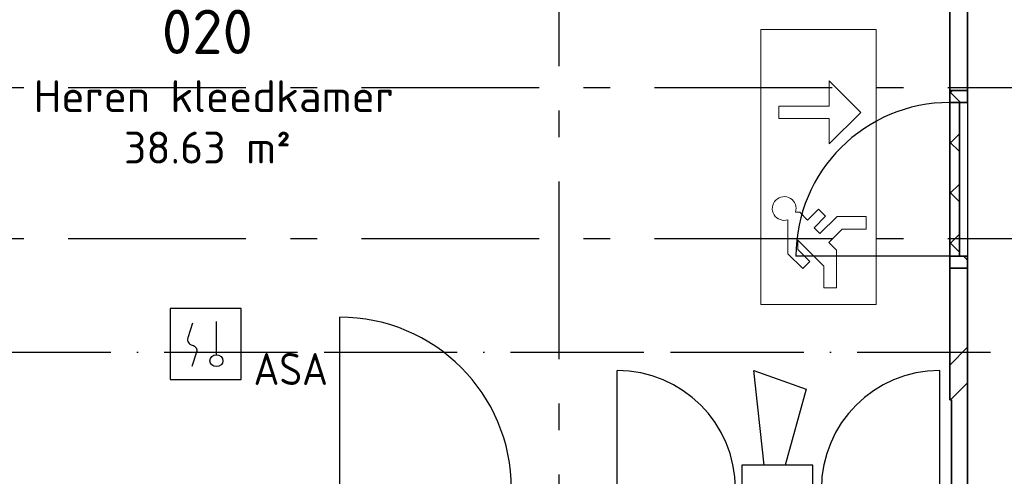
# Model space of a CAD drawing. Header units: millimetres. Extents: x -285236 to 84130, y -470 to 79511.
# Tile 58 of 192: x -24406 to -18865, y 33403 to 35975. Entities that reach past the tile are written whole.
import ezdxf
from ezdxf.enums import TextEntityAlignment as Align

# ---------------------------------------------------------------- set-up
doc = ezdxf.new("R2010")
doc.units = ezdxf.units.MM
doc.linetypes.add('NLRS_stramien', pattern=[1650, 1000, -250, 150, -250])
doc.linetypes.add('SW_doorsnedelijn', pattern=[1950, 750, -150, 0, -150, 750, -150])
doc.layers.add('EL6511--', color=3, linetype='Continuous')
doc.layers.add('XREF', color=254, linetype='Continuous')
doc.styles.add('ISOCPEUR_1', font='isocpeur.ttf', dxfattribs={"height": 250})
doc.styles.add('ISOCPEUR_3', font='isocpeur.ttf', dxfattribs={"height": 180})
doc.styles.add('STABICAD-018', font='ISOCP.SHX', dxfattribs={"height": 180})
pattern_1 = [(45, (-29773.96, 17038.63), (-141.4214, 141.4214), []), (135, (-29773.96, 17038.63), (-141.4214, -141.4214), [])]

# ---------------------------------------------------------------- blocks, each defined once
blk = doc.blocks.new('VB654ASG')
at = {"color": 0, "linetype": 'Continuous'}
blk.add_lwpolyline([(-0.743, 2.333), (-1.333, 7.667), (1.619, 6.6), (0.438, 2.333)], dxfattribs=at)
blk.add_lwpolyline([(2, 1), (2, 2.333), (-2, 2.333), (-2, 1)], close=True, dxfattribs=at)
at = {"color": 0, "linetype": 'Continuous', "style": 'STABICAD-018'}
for tag, p in [('CODING1', (4.741, 13.372)), ('CODING2', (5.016, 10.912)), ('ARTICLECODE', (6.529, 8.71)), ('FIREPROTECTION_PANEL', (6.529, 6.4)), ('FIREPROTECTION_ZONE', (6.011, 4.064)), ('FIREPROTECTION_HARDWARENUMBER', (13.565, -0.707))]:
    blk.add_attdef(tag, text='', height=1.8, dxfattribs=at).set_placement(p, align=Align.MIDDLE)
blk = doc.blocks.new('VB653MSM')
at = {"color": 0, "linetype": 'Continuous'}
for p, q in [((-2, 2), (-2, -2)), ((2, 2), (-2, 2)), ((2, -2), (2, 2)), ((0.605, -0.604), (0.605, 1.267)), ((-2, -2), (2, -2))]:
    blk.add_line(p, q, dxfattribs=at)
blk.add_lwpolyline([(-0.748, 1.188), (-1.011, 0.35, 0.457698), (-0.759, -0.056, -0.462378), (-0.514, -0.46), (-0.78, -1.266)], format="xyb", dxfattribs=at)
blk.add_ellipse((0.605, -0.933), major_axis=(0.367, 0), ratio=0.909091, dxfattribs=at)
at = {"color": 0, "linetype": 'Continuous', "style": 'STABICAD-018'}
for tag, p in [('CODING1', (0.435, 11.731)), ('CODING2', (0.709, 9.271)), ('ARTICLECODE', (2.213, 7.029)), ('FIREPROTECTION_PANEL', (2.213, 4.719)), ('FIREPROTECTION_ZONE', (1.704, 2.423)), ('FIREPROTECTION_HARDWARENUMBER', (13.458, 0.267))]:
    blk.add_attdef(tag, text='', height=1.8, dxfattribs=at).set_placement(p, align=Align.MIDDLE)
blk.add_attdef('TEXT1', (3.529, -3.381), '', height=1.8, dxfattribs=at)

msp = doc.modelspace()

# ---------------------------------------------------------------- hatches: boundary and pattern name
at = {"layer": 'XREF', "lineweight": 9}
h = msp.add_hatch(dxfattribs=at)
h.set_pattern_fill('FP_6', color=256, angle=45, style=0, pattern_type=2)
h.set_pattern_definition([(45, (-29374, 17038.6), (-565.685, 565.685), []), (45, (-29174, 17038.6), (-565.685, 565.685), [])])
h.paths.add_polyline_path([(-19161.1304, 31132.8575), (-19071.1304, 31132.8575), (-19071.1304, 34575.8575), (-19171.1304, 34575.8575), (-19171.1304, 33832.8575), (-19161.1304, 33832.8575), (-19161.1304, 32832.8575), (-19171.1304, 32832.8575), (-19171.1304, 31132.8575)])
h.paths.add_polyline_path([(-19071.1304, 35575.8575), (-19071.1304, 37472.7311), (-19171.1304, 37472.7311), (-19171.1304, 35575.8575)])
h.paths.add_polyline_path([(-19171.1304, 38442.7311), (-19071.1304, 38442.7311), (-19071.1304, 39032.6047), (-19171.1304, 39032.6047), (-19171.1304, 38532.6047)])
h = msp.add_hatch(dxfattribs=at)
h.set_pattern_fill('FP_166', color=256, angle=-90, style=0, pattern_type=2)
h.set_pattern_definition(pattern_1)
h.paths.add_polyline_path([(-19161.1304, 34575.8575), (-19071.1304, 34575.8575), (-19071.1304, 34642.8575), (-19171.1304, 34642.8575), (-19171.1304, 34575.8575)])
h.paths.add_polyline_path([(-19071.1304, 35508.8575), (-19071.1304, 35575.8575), (-19171.1304, 35575.8575), (-19171.1304, 35508.8575), (-19117.1304, 35508.8575)])
h = msp.add_hatch(dxfattribs=at)
h.set_pattern_fill('FP_166', color=256, angle=-90, style=0, pattern_type=2)
h.set_pattern_definition(pattern_1)
h.paths.add_polyline_path([(-19161.1304, 34642.8575), (-19117.1304, 34642.8575), (-19117.1304, 35508.8575), (-19171.1304, 35508.8575), (-19171.1304, 34642.8575)])

# ---------------------------------------------------------------- linework, layer by layer
at = {"layer": 'XREF', "linetype": 'NLRS_stramien'}
for p, q in [((-21372.1304, 77962.7572), (-21372.1304, 8370.0218)), ((-47232.6128, 35592.6047), (64223.889, 35592.6047)), ((-47232.6128, 34742.6047), (64223.889, 34742.6047))]:
    msp.add_line(p, q, dxfattribs=at)
at = {"layer": 'XREF', "lineweight": 35}
for p, q in [((-19071.1304, 35575.8575), (-19071.1304, 37472.7311)), ((-19171.1304, 37282.8575), (-19171.1304, 35575.8575)), ((-19171.1304, 35575.8575), (-19071.1304, 35575.8575)), ((-19171.1304, 35508.8575), (-19171.1304, 35575.8575)), ((-19171.1304, 35575.8575), (-19071.1304, 35575.8575)), ((-19071.1304, 35575.8575), (-19071.1304, 35508.8575)), ((-19071.1304, 35508.8575), (-19171.1304, 35508.8575)), ((-19171.1304, 35508.8575), (-19117.1304, 35508.8575)), ((-19171.1304, 34642.8575), (-19171.1304, 35508.8575)), ((-19117.1304, 35508.8575), (-19117.1304, 34642.8575)), ((-19171.1304, 34642.8575), (-19071.1304, 34642.8575)), ((-19171.1304, 34575.8575), (-19171.1304, 34642.8575)), ((-19117.1304, 34642.8575), (-19171.1304, 34642.8575)), ((-19071.1304, 34642.8575), (-19071.1304, 34575.8575)), ((-19171.1304, 34575.8575), (-19171.1304, 33832.8575)), ((-19071.1304, 34575.8575), (-19171.1304, 34575.8575)), ((-19071.1304, 34575.8575), (-19171.1304, 34575.8575)), ((-19071.1304, 31132.8575), (-19071.1304, 34575.8575)), ((-19171.1304, 33832.8575), (-19161.1304, 33832.8575)), ((-19161.1304, 33832.8575), (-19161.1304, 32832.8575))]:
    msp.add_line(p, q, dxfattribs=at)
at = {"layer": 'XREF', "lineweight": 13}
for p, q in [((-20235.2519, 35919.1737), (-20235.2519, 34371.3467)), ((-19585.2223, 35919.1737), (-20235.2519, 35919.1737)), ((-20235.2519, 35919.1737), (-20235.2519, 34371.3467)), ((-19585.2223, 35919.1737), (-20235.2519, 35919.1737)), ((-19585.2223, 34371.3467), (-19585.2223, 35919.1737)), ((-19585.2223, 34371.3467), (-19585.2223, 35919.1737)), ((-19850.069, 35488.7894), (-19850.069, 35630.9087)), ((-19850.069, 35630.9087), (-19672.4199, 35453.2596)), ((-20134.3075, 35417.7298), (-20134.3075, 35488.7894)), ((-20134.3075, 35488.7894), (-19850.069, 35488.7894)), ((-19850.069, 35417.7298), (-20134.3075, 35417.7298)), ((-19672.4199, 35453.2596), (-19850.069, 35275.6105)), ((-19850.069, 35275.6105), (-19850.069, 35417.7298)), ((-20039.959, 34890.44), (-20015.5829, 34890.44)), ((-20015.5829, 34890.44), (-19971.6217, 34846.4789)), ((-19971.6217, 34846.4789), (-19910.4484, 34907.6522)), ((-19870.251, 34867.4548), (-19935.2729, 34802.4329)), ((-19910.4484, 34907.6522), (-19870.251, 34867.4548)), ((-19902.6279, 34769.7879), (-19806.0106, 34866.4053)), ((-19806.0106, 34866.4053), (-19642.07, 34866.4053)), ((-19642.07, 34866.4053), (-19642.07, 34795.3456)), ((-20082.2522, 34655.4536), (-20082.2522, 34848.1468)), ((-19935.2729, 34802.4329), (-19902.6279, 34769.7879)), ((-19776.5767, 34795.3456), (-19852.3812, 34719.5412)), ((-19642.07, 34795.3456), (-19776.5767, 34795.3456)), ((-19879.8586, 34586.229), (-20026.3748, 34732.7452)), ((-20026.3748, 34732.7452), (-20026.3748, 34679.971)), ((-19852.3812, 34719.5412), (-19808.799, 34675.959)), ((-19999.3605, 34572.5618), (-20082.2522, 34655.4536)), ((-20026.3748, 34679.971), (-19959.1631, 34612.7592)), ((-19808.799, 34675.959), (-19808.799, 34463.6434)), ((-19959.1631, 34612.7592), (-19999.3605, 34572.5618)), ((-19879.8586, 34463.6434), (-19879.8586, 34586.229)), ((-19808.799, 34463.6434), (-19879.8586, 34463.6434)), ((-20235.2519, 34371.3467), (-19585.2223, 34371.3467)), ((-20235.2519, 34371.3467), (-19585.2223, 34371.3467))]:
    msp.add_line(p, q, dxfattribs=at)
at = {"layer": 'XREF'}
for p, q in [((-19071.1304, 35508.8575), (-19071.1304, 34642.8575)), ((-19171.1304, 34642.8575), (-20037.1304, 34642.8575)), ((-22604.6304, 33332.8575), (-22604.6304, 34298.8575)), ((-21044.1304, 33332.8575), (-21044.1304, 33998.8575)), ((-19228.1304, 33332.8575), (-19228.1304, 33998.8575))]:
    msp.add_line(p, q, dxfattribs=at)
at = {"layer": 'XREF', "linetype": 'SW_doorsnedelijn'}
msp.add_line((-46094.3198, 34101.3562), (59551.6259, 34101.3562), dxfattribs=at)
at = {"layer": 'XREF'}
for centre, radius, start, end in [((-19171.1304, 34642.8575), 866, 90, 180), ((-22604.6304, 33332.8575), 966, 0, 90), ((-21044.1304, 33332.8575), 666, 0, 90), ((-19228.1304, 33332.8575), 666, 90, 180)]:
    msp.add_arc(centre, radius, start, end, dxfattribs=at)
at = {"layer": 'XREF', "lineweight": 13}
msp.add_arc((-20103.4124, 34911.6002), 66.8886, 341.5577374, 288.4422626, dxfattribs=at)

# ---------------------------------------------------------------- block references
at = {"layer": 'EL6511--', "linetype": 'Continuous', "lineweight": 100}
ref = msp.add_blockref('VB653MSM', (-23359.1371, 34147.2992), dxfattribs=dict(at, xscale=100, yscale=100, zscale=100))
ref.add_attrib('TEXT1', 'ASA', dxfattribs={"layer": '0', "color": 1, "linetype": 'Continuous', "lineweight": 100, "height": 180, "style": 'STABICAD-018'}).set_placement((-22880.6379, 34007.1292), align=Align.MIDDLE)
at = {"layer": 'EL6511--', "linetype": 'Continuous', "lineweight": 100, "xscale": 100, "yscale": 100, "zscale": 100}
msp.add_blockref('VB654ASG', (-20141.4238, 33232.8575), dxfattribs=at)

# ---------------------------------------------------------------- texts
at = {"layer": 'XREF', "attachment_point": 1}
for s, insert, char_height, width, style in [('020', (-23606.7011, 36032.3422), 250, 649.366875, 'ISOCPEUR_1'), ('Heren kleedkamer', (-24327.2011, 35634.3683), 180, 2397.045625, 'ISOCPEUR_3'), ('38.63 m²', (-23819.6221, 35344.7619), 180, 1146.413125, 'ISOCPEUR_3')]:
    msp.add_mtext(s, dxfattribs=dict(at, insert=insert, char_height=char_height, width=width, style=style))

doc.saveas('drawing.dxf')
